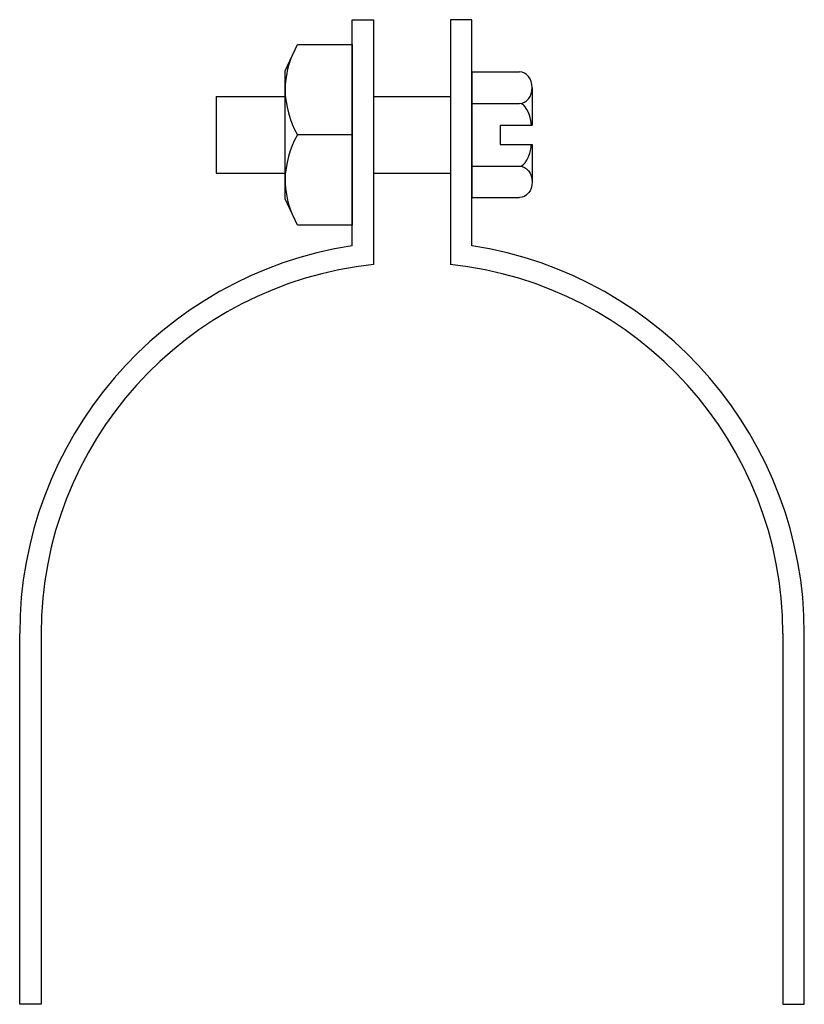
# Model space of a CAD drawing. Extents: x 11 to 205, y 18 to 262.
import ezdxf

# ---------------------------------------------------------------- set-up
doc = ezdxf.new("R2010")
doc.units = 0
doc.header["$MEASUREMENT"] = 0
doc.layers.get('0').update_dxf_attribs({"linetype": 'CONTINUOUS'})

# ---------------------------------------------------------------- blocks, each defined once
blk = doc.blocks.new('AI9-BLK1')
at = {"color": 7}
blk.add_line((8.33, 0), (-5.26, 0), dxfattribs=at)
blk.add_lwpolyline([(-5.26, -22.44), (-8.33, -15.87), (-8.33, 15.87), (-5.26, 22.44), (8.33, 22.44), (8.33, -22.44)], close=True, dxfattribs=at)
blk.add_open_spline([(-6.8, 19.15), (-7.75, 16.62), (-8.27, 13.93), (-8.33, 11.22), (-8.25, 7.29), (-7.19, 3.43), (-5.26, 0), (-7.19, -3.43), (-8.25, -7.29), (-8.33, -11.22), (-8.27, -13.93), (-7.75, -16.62), (-6.8, -19.15)], degree=3, knots=[0, 0, 0, 0, 1, 1, 1, 2, 2, 2, 3, 3, 3, 4, 4, 4, 4], dxfattribs=at)

msp = doc.modelspace()

# ---------------------------------------------------------------- linework, layer by layer
at = {"color": 7}
for p, q in [((93.1, 205.77), (93.1, 261.87)), ((93.1, 261.87), (98.43, 261.87)), ((98.43, 261.87), (98.43, 201.09)), ((117.47, 261.87), (117.47, 201.09)), ((122.8, 261.87), (117.47, 261.87)), ((122.8, 205.77), (122.8, 261.87)), ((122.8, 248.9), (122.8, 217.72)), ((122.8, 248.9), (134.61, 248.9)), ((137.78, 245), (137.78, 235.7)), ((59.34, 242.83), (76.54, 242.83)), ((59.34, 242.83), (59.34, 223.79)), ((98.43, 242.83), (117.47, 242.83)), ((122.8, 241.11), (134.61, 241.11)), ((129.86, 235.7), (137.78, 235.7)), ((129.86, 235.7), (129.86, 230.93)), ((129.86, 230.93), (137.78, 230.93)), ((137.78, 230.93), (137.78, 221.62)), ((122.8, 225.52), (134.61, 225.52)), ((59.34, 223.79), (76.54, 223.79)), ((98.43, 223.79), (117.47, 223.79)), ((122.8, 217.72), (134.61, 217.72)), ((10.59, 17.53), (10.59, 109.55)), ((15.92, 109.55), (15.92, 17.53)), ((199.98, 109.55), (199.98, 17.53)), ((205.31, 17.53), (205.31, 109.55)), ((15.92, 17.53), (10.59, 17.53)), ((199.98, 17.53), (205.31, 17.53))]:
    msp.add_line(p, q, dxfattribs=at)
for points in [[(134.61, 241.11), (136.36, 241.11), (137.78, 242.85), (137.78, 245), (137.78, 247.15), (136.36, 248.9), (134.61, 248.9)], [(134.61, 225.52), (136.36, 225.52), (137.78, 223.77), (137.78, 221.62), (137.78, 219.47), (136.36, 217.72), (134.61, 217.72)]]:
    msp.add_open_spline(points, degree=3, knots=[0, 0, 0, 0, 1, 1, 1, 2, 2, 2, 2], dxfattribs=at)
for points in [[(137.63, 235.7), (137.2, 238.92), (135.98, 241.11), (134.61, 241.11)], [(134.61, 225.52), (135.98, 225.52), (137.2, 227.7), (137.63, 230.93)], [(93.1, 205.77), (45.63, 198.44), (10.59, 157.59), (10.59, 109.55)], [(205.31, 109.55), (205.31, 157.59), (170.27, 198.44), (122.8, 205.77)], [(98.43, 201.09), (51.54, 196.21), (15.92, 156.69), (15.92, 109.55)], [(199.98, 109.55), (199.98, 156.69), (164.36, 196.21), (117.47, 201.09)]]:
    msp.add_open_spline(points, degree=3, dxfattribs=at)

# ---------------------------------------------------------------- block references
msp.add_blockref('AI9-BLK1', (84.77, 233.31), dxfattribs=at)

doc.saveas('drawing.dxf')
